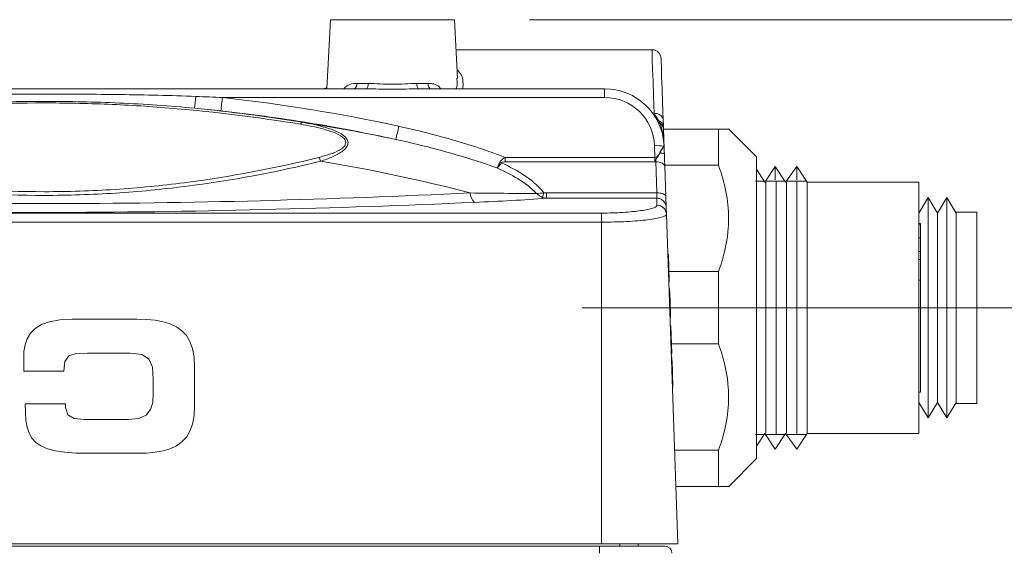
# Model space of a CAD drawing. Header units: millimetres. Extents: x 10 to 277, y 8 to 208.
# Tile 8 of 24: x 83 to 109, y 109 to 124. Entities that reach past the tile are written whole.
import ezdxf

# ---------------------------------------------------------------- set-up
doc = ezdxf.new("R2010")
doc.units = ezdxf.units.MM
doc.linetypes.add('CENTERX2', pattern=[20.32, 12.7, -2.54, 2.54, -2.54])
doc.styles.add('SLDTEXTSTYLE1', font='TXT', dxfattribs={"width": 0.605})
doc.dimstyles.new('SLDDIMSTYLE0', dxfattribs={"dimtxt": 2.054655, "dimasz": 3, "dimexe": 0, "dimexo": 0.0625, "dimgap": 0.513664, "dimtad": 0, "dimtih": 1, "dimtoh": 1, "dimlfac": 2, "dimrnd": 1e-09, "dimzin": 12, "dimdsep": 46, "dimtxsty": 'SLDTEXTSTYLE1', "dimsah": 1, "dimcen": 0.09, "dimadec": 0, "dimazin": 0, "dimtfac": 1, "dimtofl": 0, "dimtmove": 0, "dimatfit": 3, "dimfxl": 1, "dimfrac": 2, "dimtolj": 1, "dimtzin": 12, "dimarcsym": 0})

# ---------------------------------------------------------------- blocks, each defined once
blk = doc.blocks.new('*D12')
at = {"color": 7, "linetype": 'Continuous', "lineweight": 0}
for p, q in [((96.728, 123.591), (130.479, 123.591)), ((128.979, 123.591), (128.979, 112.614)), ((128.039, 112.377), (128.039, 109.696)), ((128.039, 112.377), (128.509, 112.377)), ((135.405, 112.377), (134.935, 112.377)), ((135.405, 112.377), (135.405, 109.696)), ((128.039, 109.696), (128.509, 109.696)), ((135.405, 109.696), (134.935, 109.696)), ((128.979, 97.524), (128.979, 109.46)), ((101.881, 97.524), (130.479, 97.524))]:
    blk.add_line(p, q, dxfattribs=at)
for points in [[(128.979, 123.591), (128.471, 120.591), (129.487, 120.591)], [(128.979, 97.524), (129.487, 100.524), (128.471, 100.524)]]:
    blk.add_solid(points, dxfattribs=at)
at = {"color": 7, "linetype": 'Continuous', "lineweight": 0, "char_height": 2.1167, "attachment_point": 1, "style": 'SLDTEXTSTYLE1'}
for s, insert in [('52.1', (121.613, 112.188)), ('2.05', (128.979, 112.188))]:
    blk.add_mtext(s, dxfattribs=dict(at, insert=insert))
blk = doc.blocks.new('*D13')
at = {"color": 7, "linetype": 'Continuous', "lineweight": 0}
for p, q in [((115.104, 115.912), (120.154, 115.912)), ((118.654, 115.912), (118.654, 107.876)), ((117.714, 107.639), (117.714, 104.959)), ((117.714, 107.639), (118.184, 107.639)), ((125.08, 107.639), (124.61, 107.639)), ((125.08, 107.639), (125.08, 104.959)), ((117.714, 104.959), (118.184, 104.959)), ((125.08, 104.959), (124.61, 104.959)), ((118.654, 97.524), (118.654, 104.722)), ((101.881, 97.524), (120.154, 97.524))]:
    blk.add_line(p, q, dxfattribs=at)
for points in [[(118.654, 115.912), (118.146, 112.912), (119.162, 112.912)], [(118.654, 97.524), (119.162, 100.524), (118.146, 100.524)]]:
    blk.add_solid(points, dxfattribs=at)
at = {"color": 7, "linetype": 'Continuous', "lineweight": 0, "char_height": 2.1167, "attachment_point": 1, "style": 'SLDTEXTSTYLE1'}
for s, insert in [('36.8', (111.288, 107.451)), ('1.45', (118.654, 107.451))]:
    blk.add_mtext(s, dxfattribs=dict(at, insert=insert))

msp = doc.modelspace()

# ---------------------------------------------------------------- linework, layer by layer
at = {"color": 7, "linetype": 'Continuous', "lineweight": 15}
for p, q in [((91.4158, 123.5913), (91.3193, 121.7498)), ((93.0719, 123.5913), (91.4158, 123.5913)), ((94.728, 123.5913), (93.0719, 123.5913)), ((94.8101, 122.0231), (94.728, 123.5913)), ((99.9916, 122.7912), (94.7699, 122.7912)), ((92.1239, 121.8942), (92.4258, 121.8942)), ((93.718, 121.8942), (94.0198, 121.8942)), ((94.786, 121.9888), (94.7827, 122.0216)), ((79.0038, 121.7498), (92.3694, 121.7498)), ((91.3211, 121.7856), (91.2591, 121.7498)), ((93.7743, 121.7498), (98.7279, 121.7498)), ((98.7279, 121.5179), (98.7279, 121.7498)), ((88.5372, 121.5179), (98.7279, 121.5179)), ((100.2899, 120.9203), (100.2952, 120.7694)), ((100.2967, 120.6743), (101.7624, 120.6743)), ((101.7624, 120.6742), (100.2967, 120.6742)), ((100.2985, 120.6745), (101.7624, 120.6745)), ((101.7624, 120.6744), (100.2985, 120.6744)), ((101.7624, 119.7094), (101.7624, 120.6742)), ((102.7784, 119.9315), (102.0289, 120.681)), ((102.7784, 119.9313), (102.0289, 120.6808)), ((100.0715, 119.9204), (100.0606, 120.2309)), ((96.0784, 119.9204), (100.0715, 119.9204)), ((96.0784, 119.9204), (96.0784, 119.8009)), ((100.0715, 119.8009), (96.0784, 119.8009)), ((100.0715, 119.9204), (100.0715, 119.8009)), ((102.7784, 119.9313), (102.7784, 119.9315)), ((102.7784, 111.8922), (102.7784, 119.9313)), ((100.3322, 119.7094), (101.7624, 119.7094)), ((103.0039, 119.2614), (102.7784, 119.6032)), ((103.2789, 119.6782), (103.0039, 119.2614)), ((103.5539, 119.2614), (103.2789, 119.6782)), ((103.2789, 119.322), (103.2789, 119.6782)), ((103.8539, 119.6782), (103.5539, 119.2614)), ((104.1289, 119.2614), (103.8539, 119.6782)), ((103.8539, 119.322), (103.8539, 119.6782)), ((103.0289, 119.2612), (103.0289, 118.1617)), ((103.0289, 119.2612), (103.0289, 112.5721)), ((103.3039, 112.5368), (103.3039, 119.2868)), ((103.3039, 119.2867), (103.3039, 118.1617)), ((103.5789, 119.2612), (103.5789, 118.1617)), ((103.5789, 119.2612), (103.5789, 112.5721)), ((103.8539, 112.5368), (103.8539, 119.2868)), ((103.8539, 119.2867), (103.8539, 118.1617)), ((107.1039, 119.2612), (104.1289, 119.2612)), ((104.1289, 112.5623), (104.1289, 119.2612)), ((107.1039, 112.5623), (107.1039, 119.2612)), ((97.178, 118.9732), (97.178, 118.8314)), ((97.178, 118.9732), (100.1202, 118.9732)), ((100.1175, 118.8314), (97.178, 118.8314)), ((100.124, 118.6456), (100.1175, 118.8314)), ((107.3539, 118.8495), (107.1039, 118.4332)), ((107.6039, 118.4332), (107.3539, 118.8495)), ((107.3539, 117.3807), (107.3539, 118.8495)), ((107.8539, 118.8495), (107.6039, 118.4332)), ((108.1039, 118.4332), (107.8539, 118.8495)), ((107.8539, 117.3807), (107.8539, 118.8495)), ((63.3649, 118.4369), (98.6459, 118.4369)), ((98.6459, 118.4369), (98.6459, 118.1945)), ((100.3714, 118.588), (100.3779, 118.4027)), ((107.6039, 117.1726), (107.6039, 118.4332)), ((108.6539, 118.462), (108.1039, 118.462)), ((108.1039, 118.462), (108.1039, 113.362)), ((108.6539, 118.462), (108.6539, 113.362)), ((98.6459, 118.1945), (63.3649, 118.1945)), ((98.6459, 118.1945), (98.6459, 109.6213)), ((100.3779, 118.4027), (100.6845, 109.6213)), ((107.1539, 118.1617), (107.1039, 118.1617)), ((107.1539, 118.1198), (107.1539, 118.1617)), ((107.1039, 118.1198), (107.1539, 118.1198)), ((107.1539, 117.7775), (107.1539, 118.1198)), ((107.1039, 117.7775), (107.1539, 117.7775)), ((107.1539, 117.4166), (107.1539, 117.7775)), ((107.1039, 117.4166), (107.1539, 117.4166)), ((107.1539, 117.2029), (107.1539, 117.4166)), ((107.3539, 112.9745), (107.3539, 117.3807)), ((107.8539, 112.9745), (107.8539, 117.3807)), ((100.4278, 117.3375), (100.4151, 117.3371)), ((100.4278, 117.3375), (100.4534, 116.604)), ((107.1039, 117.2029), (107.1539, 117.2029)), ((107.1539, 116.6469), (107.1539, 117.2029)), ((107.6039, 113.3907), (107.6039, 117.1726)), ((100.4439, 116.8764), (101.7624, 116.8764)), ((101.7624, 114.9469), (101.7624, 116.8764)), ((100.4534, 116.604), (100.4407, 116.6036)), ((107.1039, 116.6469), (107.1539, 116.6469)), ((107.1539, 113.6617), (107.1539, 116.6469)), ((100.4595, 116.4284), (100.4468, 116.428)), ((100.4595, 116.4284), (100.4639, 116.3034)), ((100.4639, 116.3034), (100.4512, 116.3029)), ((100.4639, 116.3034), (100.4819, 115.7873)), ((100.4819, 115.7873), (100.4692, 115.7869)), ((100.4819, 115.7873), (100.4866, 115.6539)), ((83.9303, 115.5399), (83.7145, 115.4628)), ((84.1995, 115.5882), (83.9303, 115.5399)), ((84.5273, 115.6049), (84.1995, 115.5882)), ((86.2559, 115.6049), (84.5273, 115.6049)), ((86.5094, 115.5985), (86.2559, 115.6049)), ((86.7427, 115.5777), (86.5094, 115.5985)), ((86.955, 115.54), (86.7427, 115.5777)), ((87.1454, 115.483), (86.955, 115.54)), ((100.4866, 115.6539), (100.4739, 115.6535)), ((83.5465, 115.3597), (83.4212, 115.2335)), ((83.7145, 115.4628), (83.5465, 115.3597)), ((87.3131, 115.4043), (87.1454, 115.483)), ((87.4572, 115.3014), (87.3131, 115.4043)), ((87.577, 115.172), (87.4572, 115.3014)), ((100.4944, 115.4307), (100.4817, 115.4302)), ((100.4944, 115.4307), (100.52, 114.6972)), ((83.333, 115.0868), (83.2767, 114.9225)), ((83.4212, 115.2335), (83.333, 115.0868)), ((87.6716, 115.0135), (87.577, 115.172)), ((87.7402, 114.8237), (87.6716, 115.0135)), ((83.2468, 114.7433), (83.2381, 114.5522)), ((83.2767, 114.9225), (83.2468, 114.7433)), ((87.782, 114.5999), (87.7402, 114.8237)), ((100.5112, 114.9469), (101.7624, 114.9469)), ((83.2381, 114.5522), (83.2381, 114.224)), ((84.31, 114.224), (84.3401, 114.4827)), ((84.31, 114.2236), (84.3401, 114.4822)), ((84.3401, 114.4827), (84.4427, 114.6282)), ((84.3401, 114.4822), (84.4427, 114.6277)), ((84.3401, 114.4827), (84.3401, 114.4822)), ((84.4427, 114.6282), (84.6359, 114.6923)), ((84.4427, 114.6277), (84.6359, 114.6918)), ((84.4427, 114.6282), (84.4427, 114.6277)), ((84.6359, 114.6923), (84.9377, 114.7066)), ((84.6359, 114.6918), (84.9377, 114.7062)), ((84.6359, 114.6923), (84.6359, 114.6918)), ((84.9377, 114.7066), (86.082, 114.7066)), ((84.9377, 114.7066), (84.9377, 114.7062)), ((84.9377, 114.7062), (86.082, 114.7062)), ((86.082, 114.7066), (86.3917, 114.6685)), ((86.082, 114.7066), (86.082, 114.7062)), ((86.082, 114.7062), (86.3917, 114.6681)), ((86.3917, 114.6685), (86.5787, 114.5467)), ((86.3917, 114.6685), (86.3917, 114.6681)), ((86.3917, 114.6681), (86.5787, 114.5463)), ((86.5787, 114.5467), (86.6707, 114.33)), ((86.5787, 114.5467), (86.5787, 114.5463)), ((86.5787, 114.5463), (86.6707, 114.3295)), ((87.7961, 114.3399), (87.782, 114.5999)), ((100.52, 114.6972), (100.5073, 114.6967)), ((100.5237, 114.5894), (100.511, 114.589)), ((100.5237, 114.5894), (100.535, 114.2657)), ((83.2381, 114.224), (84.31, 114.224)), ((83.2381, 114.224), (83.2381, 114.2236)), ((83.2381, 114.2236), (84.31, 114.2236)), ((84.31, 114.224), (84.31, 114.2236)), ((86.6707, 114.33), (86.6952, 114.0069)), ((86.6707, 114.33), (86.6707, 114.3295)), ((86.6707, 114.3295), (86.6952, 114.0064)), ((87.7961, 113.2975), (87.7961, 114.3399)), ((100.535, 114.2657), (100.5223, 114.2652)), ((100.535, 114.2657), (100.5396, 114.1356)), ((86.6952, 114.0069), (86.6952, 113.6305)), ((100.5396, 114.1356), (100.5269, 114.1352)), ((100.5396, 114.1356), (100.5509, 113.8101)), ((100.5509, 113.8101), (100.5383, 113.8097)), ((86.6952, 113.6305), (86.6796, 113.3909)), ((103.3039, 113.6617), (103.3039, 112.5367)), ((103.8539, 113.6617), (103.8539, 112.5367)), ((107.1039, 113.6617), (107.1539, 113.6617)), ((83.2815, 113.3506), (83.2841, 113.1169)), ((84.3534, 113.3506), (83.2815, 113.3506)), ((83.2815, 113.3506), (83.2815, 113.3502)), ((83.2815, 113.3502), (83.2841, 113.1165)), ((84.3534, 113.2541), (84.3534, 113.3506)), ((84.4128, 113.0588), (84.3534, 113.2541)), ((86.6217, 113.1966), (86.5044, 113.052)), ((86.6796, 113.3909), (86.6217, 113.1966)), ((87.782, 113.0375), (87.7961, 113.2975)), ((87.782, 113.037), (87.7961, 113.2971)), ((87.7961, 113.2975), (87.7961, 113.2971)), ((107.1039, 113.3907), (107.3539, 112.9745)), ((107.3539, 112.9745), (107.6039, 113.3907)), ((107.6039, 113.3907), (107.8539, 112.9745)), ((107.8539, 112.9745), (108.1039, 113.3907)), ((108.1039, 113.362), (108.6539, 113.362)), ((83.2841, 113.1169), (83.2992, 112.9096)), ((83.2841, 113.1169), (83.2841, 113.1165)), ((83.2841, 113.1165), (83.2992, 112.9091)), ((83.2992, 112.9096), (83.3307, 112.7274)), ((83.2992, 112.9096), (83.2992, 112.9091)), ((83.2992, 112.9091), (83.3307, 112.727)), ((84.5838, 112.9588), (84.4128, 113.0588)), ((84.8556, 112.9308), (84.5838, 112.9588)), ((86.0241, 112.9308), (84.8556, 112.9308)), ((86.3108, 112.9619), (86.0241, 112.9308)), ((86.5044, 113.052), (86.3108, 112.9619)), ((87.7402, 112.8138), (87.782, 113.0375)), ((87.7402, 112.8134), (87.782, 113.037)), ((87.782, 113.0375), (87.782, 113.037)), ((83.3307, 112.7274), (83.3826, 112.5694)), ((83.3307, 112.7274), (83.3307, 112.727)), ((83.3307, 112.727), (83.3826, 112.569)), ((87.6716, 112.624), (87.7402, 112.8138)), ((87.6716, 112.6235), (87.7402, 112.8134)), ((87.7402, 112.8138), (87.7402, 112.8134)), ((83.3826, 112.5694), (83.4586, 112.4343)), ((83.3826, 112.5694), (83.3826, 112.569)), ((83.3826, 112.569), (83.4586, 112.4339)), ((83.4586, 112.4343), (83.5628, 112.321)), ((83.4586, 112.4343), (83.4586, 112.4339)), ((83.4586, 112.4339), (83.5628, 112.3205)), ((87.4572, 112.3363), (87.577, 112.4656)), ((87.4572, 112.3359), (87.577, 112.4652)), ((87.577, 112.4656), (87.6716, 112.624)), ((87.577, 112.4652), (87.6716, 112.6235)), ((87.577, 112.4656), (87.577, 112.4652)), ((87.6716, 112.624), (87.6716, 112.6235)), ((102.7784, 112.2207), (103.0039, 112.5625)), ((103.0039, 112.5625), (103.2789, 112.1458)), ((103.2789, 112.1458), (103.5539, 112.5625)), ((103.5539, 112.5625), (103.8539, 112.1458)), ((103.8539, 112.1458), (104.1289, 112.5625)), ((104.1289, 112.5623), (107.1039, 112.5623)), ((83.5628, 112.321), (83.6989, 112.2282)), ((83.5628, 112.321), (83.5628, 112.3205)), ((83.5628, 112.3205), (83.6989, 112.2278)), ((83.6989, 112.2282), (83.8709, 112.1549)), ((83.6989, 112.2282), (83.6989, 112.2278)), ((83.6989, 112.2278), (83.8709, 112.1545)), ((83.8709, 112.1549), (84.0827, 112.1)), ((83.8709, 112.1549), (83.8709, 112.1545)), ((83.8709, 112.1545), (84.0827, 112.0995)), ((86.955, 112.098), (87.1454, 112.1549)), ((86.955, 112.0976), (87.1454, 112.1545)), ((87.1454, 112.1549), (87.3131, 112.2335)), ((87.1454, 112.1545), (87.3131, 112.2331)), ((87.1454, 112.1549), (87.1454, 112.1545)), ((87.3131, 112.2335), (87.4572, 112.3363)), ((87.3131, 112.2331), (87.4572, 112.3359)), ((87.3131, 112.2335), (87.3131, 112.2331)), ((87.4572, 112.3363), (87.4572, 112.3359)), ((101.7624, 112.1139), (100.5975, 112.1139)), ((101.7624, 111.1492), (101.7624, 112.1139)), ((84.0827, 112.1), (84.3382, 112.0621)), ((84.0827, 112.1), (84.0827, 112.0995)), ((84.0827, 112.0995), (84.3382, 112.0617)), ((84.3382, 112.0621), (84.6412, 112.0403)), ((84.3382, 112.0621), (84.3382, 112.0617)), ((84.3382, 112.0617), (84.6412, 112.0398)), ((84.6412, 112.0403), (84.9956, 112.0332)), ((84.6412, 112.0403), (84.6412, 112.0398)), ((84.6412, 112.0398), (84.9956, 112.0328)), ((84.9956, 112.0332), (86.2559, 112.0332)), ((84.9956, 112.0332), (84.9956, 112.0328)), ((84.9956, 112.0328), (86.2559, 112.0328)), ((86.2559, 112.0332), (86.5094, 112.0396)), ((86.2559, 112.0328), (86.5094, 112.0392)), ((86.2559, 112.0332), (86.2559, 112.0328)), ((86.5094, 112.0396), (86.7427, 112.0604)), ((86.5094, 112.0392), (86.7427, 112.06)), ((86.5094, 112.0396), (86.5094, 112.0392)), ((86.7427, 112.0604), (86.955, 112.098)), ((86.7427, 112.06), (86.955, 112.0976)), ((86.7427, 112.0604), (86.7427, 112.06)), ((86.955, 112.098), (86.955, 112.0976)), ((102.0289, 111.1427), (102.7784, 111.8922)), ((100.6312, 111.1492), (101.7624, 111.1492)), ((98.6459, 109.6213), (48.1099, 109.6213)), ((48.1753, 109.5578), (98.5943, 109.5578)), ((98.5943, 109.3673), (98.5943, 109.5578)), ((98.5943, 109.5578), (100.3342, 109.5578)), ((100.6845, 109.6213), (98.6459, 109.6213)), ((99.1304, 109.5578), (99.1304, 109.6213)), ((99.6219, 109.5578), (99.6219, 109.6213))]:
    msp.add_line(p, q, dxfattribs=at)
at = {"color": 7, "linetype": 'CENTERX2', "lineweight": 0}
msp.add_line((98.1289, 115.9117), (113.1039, 115.9117), dxfattribs=at)
at = {"color": 8, "linetype": 'Continuous', "lineweight": 15, "flags": 128}
msp.add_lwpolyline([(100.0488, 121.0925), (100.0332, 121.5548), (100.0199, 121.95), (100.009, 122.2734), (100.0007, 122.521), (99.995, 122.6897), (99.992, 122.7777), (99.9916, 122.7912)], dxfattribs=at)
at = {"color": 7, "linetype": 'Continuous', "lineweight": 15, "flags": 128}
for points in [[(100.2327, 122.5583), (100.233, 122.5503), (100.2357, 122.4729), (100.2413, 122.3142), (100.2496, 122.0761), (100.2606, 121.7616), (100.2741, 121.3747), (100.2899, 120.9203)], [(92.1239, 121.8942), (92.1216, 121.8656), (92.1164, 121.8384), (92.1086, 121.8134), (92.0982, 121.7916), (92.0859, 121.7738), (92.0719, 121.7606), (92.0569, 121.7525), (92.0413, 121.7498)], [(92.4258, 121.8942), (92.4242, 121.8656), (92.4207, 121.8384), (92.4153, 121.8134), (92.4083, 121.7916), (92.3999, 121.7738), (92.3903, 121.7606), (92.3801, 121.7525), (92.3694, 121.7498)], [(93.718, 121.8942), (93.7195, 121.8656), (93.7231, 121.8384), (93.7284, 121.8134), (93.7355, 121.7916), (93.7439, 121.7738), (93.7534, 121.7606), (93.7637, 121.7525), (93.7743, 121.7498)], [(94.0198, 121.8942), (94.0221, 121.8656), (94.0273, 121.8384), (94.0352, 121.8134), (94.0455, 121.7916), (94.0578, 121.7738), (94.0718, 121.7606), (94.0869, 121.7525), (94.1025, 121.7498)], [(100.1202, 118.9732), (100.1106, 119.2567), (100.1013, 119.5331), (100.0923, 119.8016)], [(100.0923, 119.8016), (100.1387, 119.8002), (100.1835, 119.7939), (100.2248, 119.7827), (100.2611, 119.7672), (100.2912, 119.748), (100.3137, 119.7257), (100.328, 119.7013), (100.3334, 119.6755)], [(100.3334, 119.6755), (100.3425, 119.4165), (100.3518, 119.15), (100.3613, 118.8766)]]:
    msp.add_lwpolyline(points, dxfattribs=at)
at = {"color": 7, "linetype": 'Continuous', "lineweight": 15}
for centre, radius, start, end in [((99.9916, 122.5499), 0.2413, 2, 88.018), ((98.7279, 120.1623), 1.5875, 4.26872, 90), ((83.5099, 121.8852), 4.3327, 351.32956, 355.50898), ((78.5162, 122.5309), 10.072, 352.18351, 354.22766), ((98.7279, 120.1844), 1.3335, 2, 90), ((100.0781, 120.8787), 0.2159, 11.12102, 97.81601), ((90.6962, 120.7881), 0.0765, 117.4942, 168.24156), ((83.9721, 77.2659), 44.1002, 77.97848, 81.27613), ((100.2371, 120.9269), 0.1044, 209.08463, 255.48527), ((100.0798, 120.71), 0.2174, 3.11384, 65.57665), ((100.1103, 120.6665), 0.1884, 3.47041, 57.71788), ((88.361, 121.7294), 4.9774, 344.4969, 348.64329), ((100.3363, 120.2823), 0.0254, 184.33135, 194.09334), ((100.1806, 120.2579), 0.1324, 2.00681, 7.91234), ((100.1449, 119.1001), 1.1339, 81.71325, 94.26097), ((100.6236, 120.3613), 0.5366, 217.21369, 217.80033), ((100.2272, 119.7983), 0.2357, 66.40279, 96.73049), ((100.6339, 120.252), 0.3269, 185.22032, 185.66434), ((100.3054, 120.2107), 0.0095, 13.55935, 70.65275), ((90.6658, 119.6527), 0.5183, 18.66491, 31.16775), ((84.065, 76.5913), 43.8051, 75.34907, 80.68319), ((96.1438, 120.2305), 0.4839, 244.39901, 249.48759), ((95.4844, 118.9756), 0.3397, 180.59109, 228.27672), ((96.3719, 119.1501), 0.7576, 337.1414, 346.97348), ((100.1252, 118.3928), 0.2528, 2.23957, 90.27738), ((100.3342, 109.3673), 0.1905, 0, 90)]:
    msp.add_arc(centre, radius, start, end, dxfattribs=at)
at = {"color": 8, "linetype": 'Continuous', "lineweight": 15}
for centre, radius, start, end in [((91.2347, 121.9007), 0.151, 270.00071, 281.2292), ((100.1841, 121.0244), 0.1173, 236.53188, 262.96396)]:
    msp.add_arc(centre, radius, start, end, dxfattribs=at)
at = {"color": 7, "linetype": 'Continuous', "lineweight": 15}
msp.add_ellipse((83.7919, -89.5192), major_axis=(0, 211.2957), ratio=0.4540721, start_param=6.1845397, end_param=6.2337059, dxfattribs=at)
at = {"color": 8, "linetype": 'Continuous', "lineweight": 15}
for points, knots in [([(94.7979, 122.2558), (94.8404, 122.2094), (94.9683, 122.0697), (94.9562, 121.8779), (94.9481, 121.7498)], [0, 0, 0, 0, 0.3318445, 1, 1, 1, 1]), ([(91.7791, 121.7498), (91.7826, 121.7556), (91.8101, 121.8008), (91.9089, 121.8631), (92.0266, 121.8928), (92.1103, 121.894), (92.1239, 121.8942)], [0, 0, 0, 0, 0.0479133, 0.3731134, 0.8980011, 1, 1, 1, 1]), ([(94.0198, 121.8942), (94.0569, 121.8925), (94.1533, 121.888), (94.2758, 121.8489), (94.3396, 121.7767), (94.3634, 121.7498)], [0, 0, 0, 0, 0.2824429, 0.7323675, 1, 1, 1, 1]), ([(94.7651, 121.7498), (94.7794, 121.7882), (94.812, 121.8756), (94.7953, 121.9481), (94.786, 121.9888)], [0, 0, 0, 0, 0.4398981, 1, 1, 1, 1])]:
    msp.add_open_spline(points, degree=3, knots=knots, dxfattribs=at)
at = {"color": 7, "linetype": 'Continuous', "lineweight": 15}
for points, knots in [([(92.4258, 121.8942), (92.5292, 121.8942), (92.6363, 121.8871), (92.852, 121.8754), (92.9612, 121.8707), (93.1823, 121.8707), (93.2935, 121.8754), (93.509, 121.8872), (93.6144, 121.8942), (93.718, 121.8942)], [0, 0, 0, 0, 0.25, 0.25, 0.5, 0.5, 0.75, 0.75, 1, 1, 1, 1]), ([(79.7545, 121.546), (80.4271, 121.5706), (81.1, 121.5856), (82.4459, 121.605), (83.1189, 121.6092), (84.4649, 121.6092), (85.1378, 121.605), (86.4837, 121.5856), (87.1566, 121.5706), (87.8292, 121.546)], [0, 0, 0, 0, 0.25, 0.25, 0.5, 0.5, 0.75, 0.75, 1, 1, 1, 1]), ([(91.2826, 121.7625), (91.2825, 121.7625), (91.2825, 121.7625), (91.2781, 121.7605), (91.2675, 121.7565), (91.2481, 121.7509), (91.2314, 121.7508), (91.2221, 121.7508)], [0, 0, 0, 0, 0.1448426, 0.2836961, 0.4219542, 0.6814082, 1, 1, 1, 1]), ([(93.7743, 121.7498), (93.6591, 121.7498), (93.543, 121.7453), (93.3087, 121.7379), (93.1901, 121.7351), (92.9536, 121.7351), (92.8358, 121.7379), (92.6015, 121.7452), (92.4846, 121.7498), (92.3694, 121.7498)], [0, 0, 0, 0, 0.25, 0.25, 0.5, 0.5, 0.75, 0.75, 1, 1, 1, 1]), ([(90.6213, 120.8037), (89.4999, 120.9884), (88.3669, 121.1313), (86.6481, 121.2757), (86.0706, 121.3122), (84.9152, 121.3605), (84.3394, 121.3723), (81.4693, 121.3705), (79.2029, 121.1727), (76.9624, 120.8037)], [0, 0, 0, 0, 0.25, 0.25, 0.375, 0.375, 0.5, 0.5, 1, 1, 1, 1]), ([(87.793, 121.2321), (87.129, 121.2956), (86.4621, 121.3402), (85.1279, 121.3991), (84.4604, 121.4133), (83.1248, 121.4134), (82.4561, 121.3992), (81.1207, 121.3402), (80.4548, 121.2956), (79.7907, 121.2321)], [0, 0, 0, 0, 0.25, 0.25, 0.5, 0.5, 0.75, 0.75, 1, 1, 1, 1]), ([(93.1573, 120.399), (92.3873, 120.5669), (91.613, 120.7147), (90.0583, 120.9691), (89.2763, 121.0758), (88.4946, 121.1611)], [0, 0, 0, 0, 0.5, 0.5, 1, 1, 1, 1]), ([(91.1092, 119.9209), (91.2074, 119.9452), (91.3035, 119.9721), (91.4884, 120.0349), (91.578, 120.0708), (91.6947, 120.1371), (91.7311, 120.1617), (91.7901, 120.2162), (91.8132, 120.2469), (91.8333, 120.3117), (91.8296, 120.3455), (91.7969, 120.4089), (91.7691, 120.4378), (91.6707, 120.5147), (91.5856, 120.555), (91.4079, 120.6243), (91.3142, 120.6532), (91.0256, 120.7309), (90.8245, 120.7702), (90.6213, 120.8037)], [0, 0, 0, 0, 0.125, 0.125, 0.25, 0.25, 0.3125, 0.3125, 0.375, 0.375, 0.4375, 0.4375, 0.5, 0.5, 0.625, 0.625, 0.75, 0.75, 1, 1, 1, 1]), ([(90.6609, 120.8559), (90.7694, 120.8379), (90.8766, 120.8178), (91.0877, 120.7722), (91.192, 120.7465), (91.3926, 120.6872), (91.4893, 120.6538), (91.6689, 120.5725), (91.7516, 120.5253), (91.8409, 120.4365), (91.8642, 120.4039), (91.8892, 120.3347), (91.8905, 120.2985), (91.8704, 120.2275), (91.8492, 120.1929), (91.7933, 120.1292), (91.7582, 120.0993), (91.6432, 120.0171), (91.552, 119.9705), (91.3608, 119.8877), (91.2603, 119.8516), (91.1568, 119.8186)], [0, 0, 0, 0, 0.125, 0.125, 0.25, 0.25, 0.375, 0.375, 0.5, 0.5, 0.5625, 0.5625, 0.625, 0.625, 0.6875, 0.6875, 0.75, 0.75, 0.875, 0.875, 1, 1, 1, 1]), ([(100.3117, 120.2762), (100.3058, 120.3763), (100.2938, 120.4735), (100.2592, 120.6585), (100.2365, 120.7462), (100.211, 120.8258)], [0, 0, 0, 0, 0.5, 0.5, 1, 1, 1, 1]), ([(93.2409, 120.7493), (93.7235, 120.6441), (94.202, 120.5249), (95.1488, 120.2515), (95.617, 120.0976), (96.0784, 119.9204)], [0, 0, 0, 0, 0.5, 0.5, 1, 1, 1, 1]), ([(101.7624, 120.6742), (101.8488, 120.6742), (101.9174, 120.6742), (101.9875, 120.6742), (102.0055, 120.6742), (102.0295, 120.6742), (102.0356, 120.6742), (102.0349, 120.6743), (101.935, 120.6743), (101.7624, 120.6743)], [0, 0, 0, 0, 0.25, 0.25, 0.375, 0.375, 0.5, 0.5, 1, 1, 1, 1]), ([(95.857, 119.6401), (95.4165, 119.798), (94.9696, 119.9379), (94.0687, 120.1887), (93.6145, 120.2997), (93.1573, 120.399)], [0, 0, 0, 0, 0.5, 0.5, 1, 1, 1, 1]), ([(100.3083, 120.2222), (100.3097, 120.2248), (100.3108, 120.2273), (100.3125, 120.2325), (100.3131, 120.2347), (100.3133, 120.2432), (100.3129, 120.2508), (100.3121, 120.2655), (100.3116, 120.273), (100.311, 120.2804)], [0, 0, 0, 0, 0.25, 0.25, 0.5, 0.5, 0.75, 0.75, 1, 1, 1, 1]), ([(100.3086, 120.2197), (100.31, 120.2228), (100.3111, 120.2257), (100.3127, 120.2315), (100.3133, 120.2339), (100.3134, 120.2428), (100.3131, 120.2495), (100.3125, 120.2627), (100.3121, 120.2695), (100.3117, 120.2762)], [0, 0, 0, 0, 0.25, 0.25, 0.5, 0.5, 0.75, 0.75, 1, 1, 1, 1]), ([(100.3129, 120.2626), (100.3131, 120.256), (100.3134, 120.2495), (100.3136, 120.2422), (100.3137, 120.2392), (100.3138, 120.2359), (100.314, 120.2322), (100.3142, 120.2262), (100.3144, 120.2195), (100.3146, 120.213)], [0, 0, 0, 0, 0.00005853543, 0.00005853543, 0.00005853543, 0.00008297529, 0.00008297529, 0.00008297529, 0.000122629, 0.000122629, 0.000122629, 0.000122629]), ([(100.0715, 119.9204), (100.0872, 119.9198), (100.1024, 119.9247), (100.1287, 119.9405), (100.1397, 119.9509), (100.1691, 119.9848), (100.1837, 120.0105), (100.1963, 120.0368)], [0, 0, 0, 0, 0.25, 0.25, 0.5, 0.5, 1, 1, 1, 1]), ([(100.0923, 119.8016), (100.0928, 119.821), (100.0934, 119.8421), (100.0994, 119.8744), (100.1026, 119.8854), (100.1136, 119.905), (100.121, 119.9136), (100.1433, 119.939), (100.1571, 119.9563), (100.1805, 119.9932), (100.1906, 120.0125), (100.1996, 120.0324)], [0, 0, 0, 0, 0.25, 0.25, 0.375, 0.375, 0.5, 0.5, 0.75, 0.75, 1, 1, 1, 1]), ([(100.1963, 120.0368), (100.2161, 120.078), (100.2387, 120.1155), (100.2809, 120.1785), (100.2997, 120.203), (100.3083, 120.2222)], [0, 0, 0, 0, 0.5, 0.5, 1, 1, 1, 1]), ([(100.1996, 120.0324), (100.219, 120.0736), (100.2411, 120.1111), (100.2822, 120.1742), (100.3003, 120.199), (100.3086, 120.2197)], [0, 0, 0, 0, 0.5, 0.5, 1, 1, 1, 1]), ([(100.3146, 120.213), (100.3166, 120.1571), (100.3186, 120.101), (100.3205, 120.0449), (100.3209, 120.0347), (100.3212, 120.0245), (100.3216, 120.0143)], [0, 0, 0, 0, 0.00033863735, 0.00033863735, 0.00033863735, 0.00040027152, 0.00040027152, 0.00040027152, 0.00040027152]), ([(100.3216, 120.0143), (100.3236, 119.9554), (100.3257, 119.8963), (100.3297, 119.7813), (100.3317, 119.7254), (100.3334, 119.6755)], [0, 0, 0, 0, 0.5, 0.5, 1, 1, 1, 1]), ([(91.1568, 119.8186), (89.9772, 119.5298), (88.7756, 119.3022), (86.9341, 119.0689), (86.3138, 119.0092), (85.0591, 118.9287), (84.4217, 118.9081), (82.5301, 118.9082), (81.2857, 118.9892), (79.4419, 119.2215), (78.8311, 119.3174), (77.6166, 119.544), (77.0172, 119.6741), (76.4269, 119.8186)], [0, 0, 0, 0, 0.25, 0.25, 0.375, 0.375, 0.5, 0.5, 0.75, 0.75, 0.875, 0.875, 1, 1, 1, 1]), ([(76.4745, 119.9209), (77.0607, 119.7759), (77.6555, 119.6455), (78.862, 119.4179), (79.4688, 119.3216), (81.3008, 119.0882), (82.5375, 119.0067), (84.4175, 119.0066), (85.0511, 119.0273), (86.2981, 119.1082), (86.9145, 119.1682), (88.7441, 119.4026), (89.9377, 119.6311), (91.1092, 119.9209)], [0, 0, 0, 0, 0.125, 0.125, 0.25, 0.25, 0.5, 0.5, 0.625, 0.625, 0.75, 0.75, 1, 1, 1, 1]), ([(95.9347, 119.7941), (95.9182, 119.7573), (95.9033, 119.7256), (95.8767, 119.6727), (95.8655, 119.6528), (95.857, 119.6401)], [0, 0, 0, 0, 0.5, 0.5, 1, 1, 1, 1]), ([(95.9742, 119.7773), (95.9523, 119.7428), (95.9313, 119.7137), (95.891, 119.6666), (95.8727, 119.6497), (95.857, 119.6401)], [0, 0, 0, 0, 0.5, 0.5, 1, 1, 1, 1]), ([(96.0784, 119.9204), (96.0479, 119.9054), (96.0189, 119.888), (95.968, 119.8458), (95.9467, 119.821), (95.9347, 119.7941)], [0, 0, 0, 0, 0.5, 0.5, 1, 1, 1, 1]), ([(96.0784, 119.8009), (96.0598, 119.8009), (96.0411, 119.8003), (96.0135, 119.7964), (96.0043, 119.7947), (95.9871, 119.7888), (95.9782, 119.7845), (95.9742, 119.7773)], [0, 0, 0, 0, 0.5, 0.5, 0.75, 0.75, 1, 1, 1, 1]), ([(95.9742, 119.7773), (96.1909, 119.6796), (96.4004, 119.5678), (96.6893, 119.3728), (96.7815, 119.3031), (96.955, 119.1516), (97.0369, 119.0694), (97.11, 118.9793)], [0, 0, 0, 0, 0.5, 0.5, 0.75, 0.75, 1, 1, 1, 1]), ([(96.9141, 118.9603), (96.7671, 119.1101), (96.5993, 119.2342), (96.2423, 119.4564), (96.0522, 119.5535), (95.857, 119.6401)], [0, 0, 0, 0, 0.5, 0.5, 1, 1, 1, 1]), ([(101.7624, 116.8764), (101.8488, 117.1068), (101.9174, 117.34), (101.9875, 117.6951), (102.0055, 117.8144), (102.0295, 118.0548), (102.0356, 118.1764), (102.0349, 118.7796), (101.935, 119.2492), (101.7624, 119.7094)], [0, 0, 0, 0, 0.25, 0.25, 0.375, 0.375, 0.5, 0.5, 1, 1, 1, 1]), ([(102.7539, 119.2868), (102.9129, 119.2868), (103.012, 119.2868), (103.0121, 119.2867), (102.9877, 119.2867), (102.8983, 119.2867), (102.8335, 119.2867), (102.7539, 119.2867)], [0, 0, 0, 0, 0.5, 0.5, 0.75, 0.75, 1, 1, 1, 1]), ([(103.3039, 119.2868), (103.1449, 119.2868), (103.0458, 119.2868), (103.0457, 119.2867), (103.0701, 119.2867), (103.1595, 119.2867), (103.2244, 119.2867), (103.3039, 119.2867)], [0, 0, 0, 0, 0.5, 0.5, 0.75, 0.75, 1, 1, 1, 1]), ([(103.3039, 119.2868), (103.4629, 119.2868), (103.562, 119.2868), (103.5621, 119.2867), (103.5377, 119.2867), (103.4483, 119.2867), (103.3835, 119.2867), (103.3039, 119.2867)], [0, 0, 0, 0, 0.5, 0.5, 0.75, 0.75, 1, 1, 1, 1]), ([(103.8539, 119.2868), (103.6949, 119.2868), (103.5958, 119.2868), (103.5957, 119.2867), (103.6201, 119.2867), (103.7095, 119.2867), (103.7744, 119.2867), (103.8539, 119.2867)], [0, 0, 0, 0, 0.5, 0.5, 0.75, 0.75, 1, 1, 1, 1]), ([(103.8539, 119.2868), (104.0129, 119.2868), (104.112, 119.2868), (104.1121, 119.2867), (104.0877, 119.2867), (103.9983, 119.2867), (103.9335, 119.2867), (103.8539, 119.2867)], [0, 0, 0, 0, 0.5, 0.5, 0.75, 0.75, 1, 1, 1, 1]), ([(72.4391, 118.9721), (74.2784, 118.887), (76.1444, 118.8153), (78.9877, 118.7411), (79.9428, 118.7219), (81.3872, 118.7024), (81.8706, 118.6975), (82.8415, 118.691), (83.3296, 118.6894), (85.7563, 118.6896), (87.6695, 118.7168), (91.4445, 118.8156), (93.3063, 118.8871), (95.1446, 118.9721)], [0, 0, 0, 0, 0.25, 0.25, 0.375, 0.375, 0.4375, 0.4375, 0.5, 0.5, 0.75, 0.75, 1, 1, 1, 1]), ([(95.1446, 118.9721), (95.45, 118.9682), (95.7513, 118.965), (96.3427, 118.9607), (96.633, 118.9595), (96.9141, 118.9603)], [0, 0, 0, 0, 0.5, 0.5, 1, 1, 1, 1]), ([(100.1175, 118.8314), (100.118, 118.8363), (100.1184, 118.8521), (100.1193, 118.9014), (100.1197, 118.9349), (100.1202, 118.9732)], [0, 0, 0, 0, 0.5, 0.5, 1, 1, 1, 1]), ([(100.3613, 118.8766), (100.3609, 118.8889), (100.3553, 118.9019), (100.3314, 118.9267), (100.3129, 118.9384), (100.2659, 118.9572), (100.2376, 118.9642), (100.1788, 118.9726), (100.1484, 118.974), (100.1202, 118.9732)], [0, 0, 0, 0, 0.25, 0.25, 0.5, 0.5, 0.75, 0.75, 1, 1, 1, 1]), ([(95.2582, 118.722), (93.4006, 118.6418), (91.5196, 118.5742), (87.7066, 118.4808), (85.7746, 118.455), (83.3248, 118.4548), (82.832, 118.4563), (81.8519, 118.4625), (81.3638, 118.4672), (79.9054, 118.4856), (78.9408, 118.5038), (76.0691, 118.574), (74.184, 118.6418), (72.3255, 118.722)], [0, 0, 0, 0, 0.25, 0.25, 0.5, 0.5, 0.5625, 0.5625, 0.625, 0.625, 0.75, 0.75, 1, 1, 1, 1]), ([(97.178, 118.8314), (96.88, 118.8084), (96.5671, 118.7885), (95.9246, 118.7525), (95.5945, 118.7365), (95.2582, 118.722)], [0, 0, 0, 0, 0.5, 0.5, 1, 1, 1, 1]), ([(100.1175, 118.8314), (100.147, 118.8314), (100.1786, 118.8262), (100.2399, 118.8026), (100.2694, 118.7842), (100.3186, 118.737), (100.3382, 118.7084), (100.364, 118.6484), (100.3704, 118.6172), (100.3714, 118.588)], [0, 0, 0, 0, 0.25, 0.25, 0.5, 0.5, 0.75, 0.75, 1, 1, 1, 1]), ([(98.6459, 118.4369), (98.8429, 118.4369), (99.0386, 118.4429), (99.3067, 118.4594), (99.3932, 118.4662), (99.5547, 118.4821), (99.629, 118.4911), (99.7649, 118.5108), (99.827, 118.5217), (99.9332, 118.5445), (99.9781, 118.5564), (100.0511, 118.5813), (100.0789, 118.5942), (100.1154, 118.6198), (100.1245, 118.6327), (100.124, 118.6456)], [0, 0, 0, 0, 0.25, 0.25, 0.375, 0.375, 0.5, 0.5, 0.625, 0.625, 0.75, 0.75, 0.875, 0.875, 1, 1, 1, 1]), ([(100.3779, 118.4027), (100.3783, 118.3897), (100.3676, 118.3769), (100.3245, 118.3513), (100.2918, 118.3384), (100.2058, 118.3136), (100.153, 118.3017), (100.0281, 118.2789), (99.9553, 118.268), (99.7958, 118.2484), (99.7087, 118.2395), (99.5195, 118.2236), (99.4183, 118.2168), (99.2092, 118.2059), (99.1, 118.2016), (98.8748, 118.1959), (98.761, 118.1945), (98.6459, 118.1945)], [0, 0, 0, 0, 0.125, 0.125, 0.25, 0.25, 0.375, 0.375, 0.5, 0.5, 0.625, 0.625, 0.75, 0.75, 0.875, 0.875, 1, 1, 1, 1]), ([(101.7624, 114.9469), (101.8488, 114.7165), (101.9174, 114.4833), (101.9875, 114.1282), (102.0055, 114.0089), (102.0295, 113.7686), (102.0356, 113.6469), (102.0349, 113.0438), (101.935, 112.5741), (101.7624, 112.1139)], [0, 0, 0, 0, 0.25, 0.25, 0.375, 0.375, 0.5, 0.5, 1, 1, 1, 1]), ([(102.7539, 112.5368), (102.9129, 112.5368), (103.012, 112.5368), (103.0121, 112.5367), (102.9877, 112.5367), (102.8983, 112.5367), (102.8335, 112.5367), (102.7539, 112.5367)], [0, 0, 0, 0, 0.5, 0.5, 0.75, 0.75, 1, 1, 1, 1]), ([(103.3039, 112.5368), (103.1449, 112.5368), (103.0458, 112.5368), (103.0457, 112.5367), (103.0701, 112.5367), (103.1595, 112.5367), (103.2244, 112.5367), (103.3039, 112.5367)], [0, 0, 0, 0, 0.5, 0.5, 0.75, 0.75, 1, 1, 1, 1]), ([(103.3039, 112.5368), (103.4629, 112.5368), (103.562, 112.5368), (103.5621, 112.5367), (103.5377, 112.5367), (103.4483, 112.5367), (103.3835, 112.5367), (103.3039, 112.5367)], [0, 0, 0, 0, 0.5, 0.5, 0.75, 0.75, 1, 1, 1, 1]), ([(103.8539, 112.5368), (103.6949, 112.5368), (103.5958, 112.5368), (103.5957, 112.5367), (103.6201, 112.5367), (103.7095, 112.5367), (103.7744, 112.5367), (103.8539, 112.5367)], [0, 0, 0, 0, 0.5, 0.5, 0.75, 0.75, 1, 1, 1, 1]), ([(103.8539, 112.5368), (104.0129, 112.5368), (104.112, 112.5368), (104.1121, 112.5367), (104.0877, 112.5367), (103.9983, 112.5367), (103.9335, 112.5367), (103.8539, 112.5367)], [0, 0, 0, 0, 0.5, 0.5, 0.75, 0.75, 1, 1, 1, 1]), ([(101.7624, 111.1492), (101.8286, 111.1492), (101.9624, 111.1492), (102.0487, 111.1492), (102.0264, 111.1492), (102.0223, 111.1492)], [0, 0, 0, 0, 0.4440536, 0.8963767, 1, 1, 1, 1])]:
    msp.add_open_spline(points, degree=3, knots=knots, dxfattribs=at)
for points in [[(87.8292, 121.546), (88.0652, 121.5373), (88.3012, 121.528), (88.5372, 121.5179)], [(87.793, 121.2321), (88.7585, 121.1382), (89.7154, 121.0116), (90.6609, 120.8559)], [(88.4946, 121.1611), (88.2609, 121.1866), (88.027, 121.2103), (87.793, 121.2321)], [(100.1697, 120.908), (100.1335, 120.9689), (100.0889, 121.0211), (100.0488, 121.0925)], [(100.211, 120.8258), (100.2005, 120.8555), (100.1879, 120.8835), (100.1697, 120.908)], [(100.2969, 120.7218), (100.2973, 120.7096), (100.2978, 120.6943), (100.2984, 120.6779)], [(100.2984, 120.6779), (100.3027, 120.5539), (100.3077, 120.4126), (100.3129, 120.2626)], [(100.0923, 119.8016), (100.0854, 119.8012), (100.0785, 119.8009), (100.0715, 119.8009)], [(97.11, 118.9793), (97.0428, 118.9645), (96.9754, 118.958), (96.9141, 118.9603)], [(97.07, 118.8558), (97.0156, 118.8785), (96.9621, 118.9148), (96.9141, 118.9603)], [(97.11, 118.9793), (97.1324, 118.9748), (97.1551, 118.9732), (97.178, 118.9732)], [(97.178, 118.8314), (97.1402, 118.8337), (97.1041, 118.8416), (97.07, 118.8558)], [(100.3714, 118.588), (100.3707, 118.6088), (100.3668, 118.7197), (100.3613, 118.8766)]]:
    msp.add_open_spline(points, degree=3, dxfattribs=at)

# ---------------------------------------------------------------- dimensions: what is measured, and where the dimension line sits
at = {"color": 7, "linetype": 'Continuous', "lineweight": 0}
for base, p2, picture, middle in [((128.9792, 123.5913), (94.728, 123.5913), '*D12', (128.9792, 111.0367)), ((118.6539, 115.9117), (113.1039, 115.9117), '*D13', (118.6539, 106.2989))]:
    dim = msp.add_linear_dim(base=base, p1=(99.8808, 97.5239), p2=p2, angle=90, dimstyle='SLDDIMSTYLE0', dxfattribs=at)
    dim.commit()
    dim.dimension.update_dxf_attribs({"geometry": picture, "text_midpoint": middle, "dimtype": 160})

doc.saveas('drawing.dxf')
